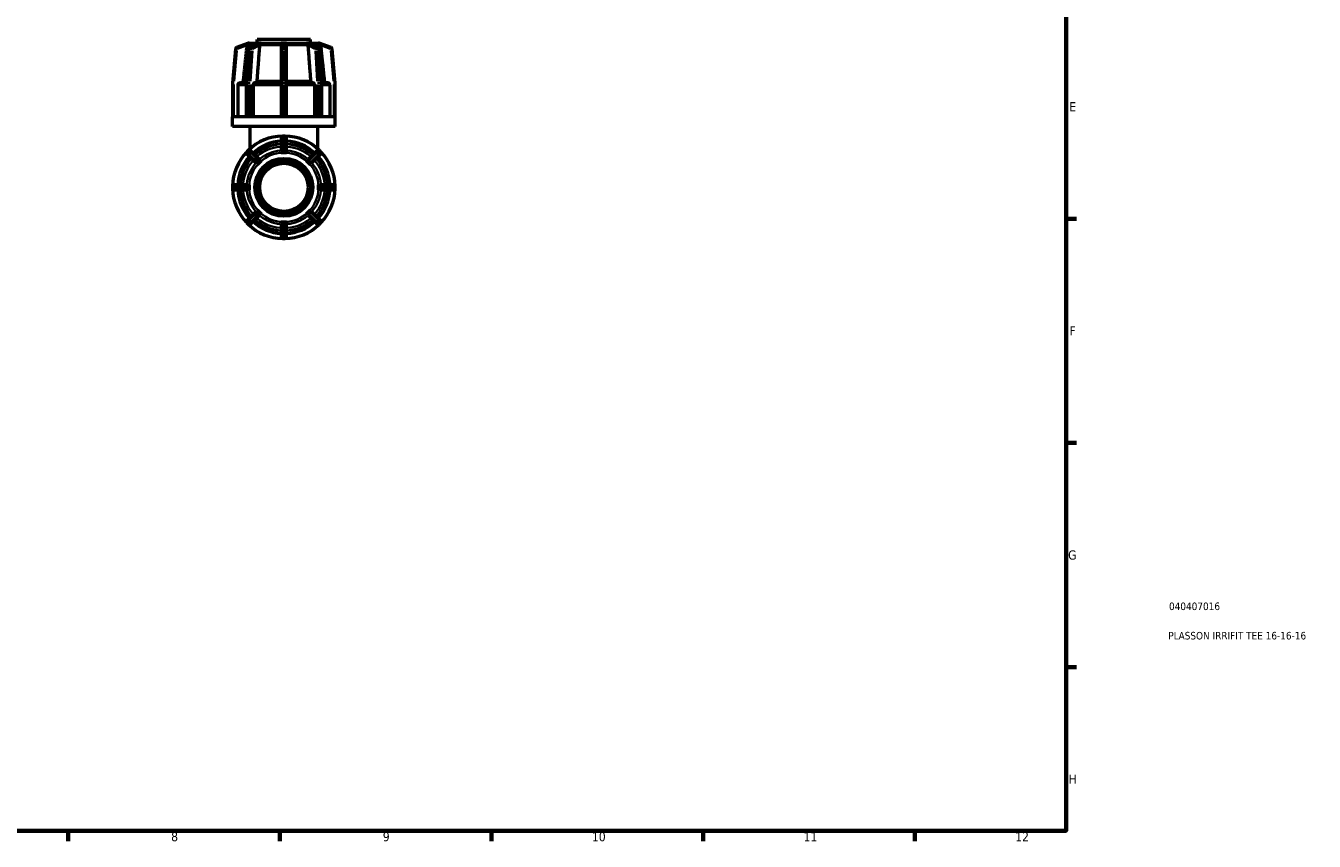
# Model space of a CAD drawing. Header units: millimetres. Extents: x 0 to 903, y -117 to 594.
# Tile 9 of 14: x 476 to 903, y 17 to 287. Entities that reach past the tile are written whole.
import ezdxf

# ---------------------------------------------------------------- set-up
doc = ezdxf.new("R2010")
doc.units = ezdxf.units.MM
for name, color, linetype, lineweight in [('Border (ANSI)', 7, 'Continuous', 70), ('Title (ISO)', 7, 'Continuous', 50), ('Visible (ANSI)', 7, 'Continuous', 50), ('Visible Narrow (ANSI)', 7, 'Continuous', 35)]:
    doc.layers.add(name, color=color, linetype=linetype, lineweight=lineweight)
doc.styles.add('Note Text (ANSI)', font='tahoma.ttf')
doc.styles.add('Note Text (ISO)', font='tahoma.ttf')

# ---------------------------------------------------------------- blocks, each defined once
blk = doc.blocks.new('Borders Default Border')
at = {"layer": 'Border (ANSI)'}
for p, q in [((821, 222.75), (824.45, 222.75)), ((821, 148.5), (824.45, 148.5)), ((821, 74.25), (824.45, 74.25)), ((490.58, 20), (490.58, 16.55)), ((560.67, 20), (560.67, 16.55)), ((630.75, 20), (630.75, 16.55)), ((700.83, 20), (700.83, 16.55)), ((770.92, 20), (770.92, 16.55))]:
    blk.add_line(p, q, dxfattribs=at)
at = {"layer": 'Border (ANSI)', "flags": 128}
blk.add_lwpolyline([(20, 20), (20, 574), (821, 574), (821, 20), (20, 20)], dxfattribs=at)
at = {"layer": 'Border (ANSI)', "attachment_point": 7, "style": 'Note Text (ANSI)'}
for s, insert, char_height in [('E', (822.05, 258.35), 3.05), ('F', (822.14, 184.1), 3.05), ('G', (821.66, 109.79), 3.05), ('H', (821.81, 35.6), 3.05), ('8', (524.63, 16.48), 3.05), ('9', (594.7, 16.49), 3.05), ('10', (663.96, 16.49), 3.048), ('11', (734.04, 16.55), 3.048), ('12', (804.13, 16.55), 3.048)]:
    blk.add_mtext(s, dxfattribs=dict(at, insert=insert, char_height=char_height))
blk = doc.blocks.new('Title Blocks ISO')
at = {"layer": 'Title (ISO)', "color": 232, "true_color": 0xca0064, "style": 'Note Text (ISO)'}
for tag, p in [('PART_NUMBER_001', (34.08, 73.14)), ('DESCRIPTION_001', (33.84, 63.4))]:
    blk.add_attdef(tag, p, '', height=2.5, dxfattribs=at)

msp = doc.modelspace()

# ---------------------------------------------------------------- linework, layer by layer
at = {"layer": 'Visible (ANSI)'}
for p, q in [((570.764, 282.177), (553.164, 282.177)), ((553.164, 280.977), (553.164, 282.177)), ((570.764, 280.977), (570.764, 282.177)), ((545.949, 279.036), (544.966, 267.798)), ((549.967, 280.794), (546.263, 279.446)), ((549.542, 267.786), (550.237, 279.024)), ((550.471, 280.977), (550.47, 280.977)), ((550.471, 280.977), (550.471, 280.977)), ((550.471, 280.977), (553.236, 280.977)), ((550.496, 279.421), (553.08, 280.751)), ((553.235, 280.977), (553.236, 280.977)), ((553.236, 280.977), (553.837, 280.977)), ((553.837, 280.977), (554.439, 280.977)), ((554.439, 280.977), (554.437, 280.977)), ((554.439, 280.977), (554.439, 280.977)), ((554.439, 280.977), (561.114, 280.977)), ((561.114, 280.977), (561.964, 280.977)), ((561.114, 280.977), (561.114, 280.977)), ((561.114, 280.185), (561.114, 278.994)), ((561.114, 278.994), (561.114, 267.756)), ((561.964, 280.977), (562.814, 280.977)), ((562.814, 280.977), (569.489, 280.977)), ((562.814, 280.977), (562.814, 280.977)), ((562.814, 278.994), (562.814, 280.185)), ((562.814, 267.756), (562.814, 278.994)), ((569.489, 280.977), (570.09, 280.977)), ((569.49, 280.977), (569.489, 280.977)), ((569.489, 280.977), (569.489, 280.977)), ((570.09, 280.977), (570.691, 280.977)), ((570.691, 280.977), (570.692, 280.977)), ((570.691, 280.977), (573.456, 280.977)), ((570.848, 280.751), (573.431, 279.421)), ((573.458, 280.977), (573.456, 280.977)), ((573.456, 280.977), (573.456, 280.977)), ((573.691, 279.024), (574.386, 267.786)), ((577.665, 279.446), (573.96, 280.794)), ((578.962, 267.798), (577.979, 279.036)), ((544.964, 267.756), (544.964, 256.577)), ((546.687, 266.977), (546.687, 256.577)), ((547.489, 267.777), (549.541, 267.777)), ((549.541, 256.577), (549.541, 267.756)), ((551.763, 266.977), (551.763, 256.577)), ((552.329, 267.777), (561.114, 267.777)), ((561.114, 267.756), (561.114, 256.577)), ((562.814, 267.777), (571.598, 267.777)), ((562.814, 256.577), (562.814, 267.756)), ((572.165, 256.577), (572.165, 266.977)), ((574.386, 267.777), (576.439, 267.777)), ((574.387, 267.756), (574.387, 256.577)), ((577.24, 256.577), (577.24, 266.977)), ((578.964, 256.577), (578.964, 267.756)), ((544.97, 256.577), (544.964, 256.577)), ((544.964, 253.377), (544.964, 256.577)), ((549.633, 256.577), (544.97, 256.577)), ((549.681, 256.577), (549.633, 256.577)), ((549.943, 256.577), (549.681, 256.577)), ((550.205, 256.577), (549.943, 256.577)), ((550.261, 256.577), (550.205, 256.577)), ((561.519, 256.577), (550.261, 256.577)), ((561.594, 256.577), (561.519, 256.577)), ((561.964, 256.577), (561.594, 256.577)), ((562.334, 256.577), (561.964, 256.577)), ((562.408, 256.577), (562.334, 256.577)), ((573.666, 256.577), (562.408, 256.577)), ((573.723, 256.577), (573.666, 256.577)), ((573.985, 256.577), (573.723, 256.577)), ((574.246, 256.577), (573.985, 256.577)), ((574.295, 256.577), (574.246, 256.577)), ((578.958, 256.577), (574.295, 256.577)), ((578.964, 256.577), (578.958, 256.577)), ((578.964, 253.377), (578.964, 256.577)), ((578.964, 253.377), (544.964, 253.377)), ((550.764, 245.966), (550.764, 253.377)), ((573.164, 245.966), (573.164, 253.377)), ((561.114, 249.697), (561.114, 248.714)), ((561.114, 248.714), (561.114, 245.444)), ((562.334, 250.177), (561.594, 250.177)), ((562.814, 248.714), (562.814, 249.697)), ((562.814, 245.444), (562.814, 248.714)), ((550.205, 245.46), (549.681, 244.937)), ((549.681, 244.258), (550.377, 243.563)), ((550.377, 243.563), (552.689, 241.25)), ((551.579, 244.765), (550.883, 245.46)), ((553.891, 242.452), (551.579, 244.765)), ((561.114, 244.67), (561.114, 244.672)), ((561.964, 244.67), (561.114, 244.67)), ((562.814, 244.67), (561.964, 244.67)), ((562.814, 244.672), (562.814, 244.67)), ((572.349, 244.765), (570.036, 242.452)), ((571.239, 241.25), (573.551, 243.563)), ((573.044, 245.46), (572.349, 244.765)), ((573.551, 243.563), (574.246, 244.258)), ((574.246, 244.937), (573.723, 245.46)), ((553.236, 240.703), (553.235, 240.704)), ((553.837, 241.304), (553.236, 240.703)), ((554.439, 241.905), (553.837, 241.304)), ((554.437, 241.906), (554.439, 241.905)), ((569.489, 241.905), (569.49, 241.906)), ((570.09, 241.304), (569.489, 241.905)), ((570.691, 240.703), (570.09, 241.304)), ((570.692, 240.704), (570.691, 240.703)), ((544.964, 233.547), (544.964, 232.807)), ((546.427, 234.027), (545.444, 234.027)), ((545.444, 232.327), (546.427, 232.327)), ((549.697, 234.027), (546.427, 234.027)), ((546.427, 232.327), (549.697, 232.327)), ((550.47, 234.027), (550.471, 234.027)), ((550.471, 232.327), (550.47, 232.327)), ((550.471, 234.027), (550.471, 233.177)), ((550.471, 233.177), (550.471, 232.327)), ((573.456, 233.177), (573.456, 234.027)), ((573.456, 234.027), (573.458, 234.027)), ((573.456, 232.327), (573.456, 233.177)), ((573.458, 232.327), (573.456, 232.327)), ((577.501, 234.027), (574.23, 234.027)), ((574.23, 232.327), (577.501, 232.327)), ((578.484, 234.027), (577.501, 234.027)), ((577.501, 232.327), (578.484, 232.327)), ((578.964, 232.807), (578.964, 233.547)), ((550.377, 222.792), (549.681, 222.097)), ((552.689, 225.105), (550.377, 222.792)), ((551.579, 221.59), (553.891, 223.903)), ((553.235, 225.651), (553.236, 225.652)), ((553.236, 225.652), (553.837, 225.051)), ((553.837, 225.051), (554.439, 224.45)), ((554.439, 224.45), (554.437, 224.449)), ((569.489, 224.45), (570.09, 225.051)), ((569.49, 224.449), (569.489, 224.45)), ((570.036, 223.903), (572.349, 221.59)), ((570.09, 225.051), (570.691, 225.652)), ((570.691, 225.652), (570.692, 225.651)), ((573.551, 222.792), (571.239, 225.105)), ((574.246, 222.097), (573.551, 222.792)), ((549.681, 221.418), (550.205, 220.895)), ((550.883, 220.895), (551.579, 221.59)), ((561.114, 221.685), (561.964, 221.685)), ((561.114, 221.683), (561.114, 221.685)), ((561.114, 220.911), (561.114, 217.641)), ((561.114, 217.641), (561.114, 216.657)), ((561.964, 221.685), (562.814, 221.685)), ((562.814, 221.685), (562.814, 221.683)), ((562.814, 217.641), (562.814, 220.911)), ((562.814, 216.657), (562.814, 217.641)), ((572.349, 221.59), (573.044, 220.895)), ((573.723, 220.895), (574.246, 221.418)), ((561.594, 216.177), (562.334, 216.177))]:
    msp.add_line(p, q, dxfattribs=at)
for radius in [9.6, 8.8, 8]:
    msp.add_circle((561.964, 233.177), radius, dxfattribs=at)
for centre, radius, start, end in [((546.427, 278.994), 0.48, 110, 175), ((550.471, 280.177), 0.8, 90, 130), ((550.716, 278.994), 0.48, 117.23631, 176.45998), ((573.212, 278.994), 0.48, 3.54002, 62.76369), ((573.456, 280.177), 0.8, 50, 90), ((577.501, 278.994), 0.48, 5, 70), ((545.444, 267.756), 0.48, 175, 180), ((550.021, 267.756), 0.48, 176.45998, 180), ((573.907, 267.756), 0.48, 0, 3.54002), ((578.484, 267.756), 0.48, 0, 5), ((561.964, 233.177), 17, 91.49817, 133.50183), ((561.964, 233.177), 15.3, 93.18474, 131.81526), ((561.594, 249.697), 0.48, 90, 180), ((562.334, 249.697), 0.48, 0, 90), ((561.964, 233.177), 17, 46.49817, 88.50183), ((561.964, 233.177), 15.3, 48.18474, 86.81526), ((561.964, 233.177), 17, 136.49817, 178.50183), ((561.964, 233.177), 15.3, 138.18474, 176.81526), ((550.021, 244.597), 0.48, 135, 225), ((550.544, 245.12), 0.48, 45, 135), ((573.384, 245.12), 0.48, 45, 135), ((561.964, 233.177), 15.3, 3.18474, 41.81526), ((573.907, 244.597), 0.48, 315, 45), ((561.964, 233.177), 17, 1.49817, 43.50183), ((545.444, 233.547), 0.48, 90, 180), ((545.444, 232.807), 0.48, 180, 270), ((561.964, 233.177), 17, 181.49817, 223.50183), ((561.964, 233.177), 15.3, 183.18474, 221.81526), ((561.964, 233.177), 15.3, 318.18474, 356.81526), ((561.964, 233.177), 17, 316.49817, 358.50183), ((578.484, 233.547), 0.48, 0, 90), ((578.484, 232.807), 0.48, 270, 0), ((550.021, 221.758), 0.48, 135, 225), ((573.907, 221.758), 0.48, 315, 45), ((550.544, 221.234), 0.48, 225, 315), ((561.964, 233.177), 17, 226.49817, 268.50183), ((561.964, 233.177), 15.3, 228.18474, 266.81526), ((561.964, 233.177), 17, 271.49817, 313.50183), ((561.964, 233.177), 15.3, 273.18474, 311.81526), ((573.384, 221.234), 0.48, 225, 315), ((561.594, 216.657), 0.48, 180, 270), ((562.334, 216.657), 0.48, 270, 0)]:
    msp.add_arc(centre, radius, start, end, dxfattribs=at)
for points, weights in [([(549.697, 280.185), (549.111, 274.619), (548.466, 268.494)], [1.0000158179, 1.00114715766, 1]), ([(553.891, 280.185), (553.476, 274.619), (553.02, 268.494)], [1.00001581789, 1.00114715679, 1]), ([(570.907, 268.494), (570.451, 274.619), (570.036, 280.185)], [1, 1.00114715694, 1.00001581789]), ([(575.462, 268.494), (574.817, 274.619), (574.23, 280.185)], [1, 1.00114715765, 1.0000158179])]:
    msp.add_rational_spline(points, weights, degree=2, dxfattribs=at)
for points, knots in [([(549.705, 280.261), (549.703, 280.237), (549.7, 280.213), (549.698, 280.189), (549.698, 280.188), (549.697, 280.186), (549.697, 280.185)], [0.2988466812, 0.2988466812, 0.2988466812, 0.2988466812, 0.3059391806, 0.3059391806, 0.3059391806, 0.3063678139, 0.3063678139, 0.3063678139, 0.3063678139]), ([(549.967, 280.794), (549.968, 280.794), (549.968, 280.794), (549.967, 280.792), (549.962, 280.788), (549.939, 280.765), (549.916, 280.742), (549.857, 280.672), (549.813, 280.611), (549.747, 280.467), (549.724, 280.392), (549.709, 280.295), (549.707, 280.278), (549.705, 280.261)], [-0.230975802, -0.230975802, -0.230975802, -0.230975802, -0.227852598, -0.227852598, -0.217058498, -0.217058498, -0.200028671, -0.200028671, -0.17515963, -0.17515963, -0.153885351, -0.153885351, -0.149339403, -0.149339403, -0.149339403, -0.149339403]), ([(553.08, 280.751), (553.106, 280.765), (553.14, 280.78), (553.189, 280.792), (553.205, 280.794), (553.219, 280.794), (553.219, 280.794), (553.219, 280.794)], [-0.118815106, -0.118815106, -0.118815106, -0.118815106, -0.104689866, -0.104689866, -0.097191, -0.097191, -0.096967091, -0.096967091, -0.096967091, -0.096967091]), ([(553.219, 280.794), (553.304, 280.791), (553.389, 280.79), (553.474, 280.79), (553.558, 280.79), (553.648, 280.791), (553.743, 280.794)], [-0.035846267, -0.035846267, -0.035846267, -0.035846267, 0, 0, 0, 0.035846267, 0.035846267, 0.035846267, 0.035846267]), ([(553.743, 280.794), (553.745, 280.794), (553.747, 280.794), (553.764, 280.794), (553.777, 280.791), (553.807, 280.776), (553.82, 280.758), (553.848, 280.699), (553.861, 280.636), (553.879, 280.491), (553.885, 280.426), (553.891, 280.325), (553.892, 280.293), (553.893, 280.261)], [-0.103396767, -0.103396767, -0.103396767, -0.103396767, -0.102098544, -0.102098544, -0.093030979, -0.093030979, -0.075568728, -0.075568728, -0.041138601, -0.041138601, -0.018308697, -0.018308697, -0.008453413, -0.008453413, -0.008453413, -0.008453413]), ([(553.893, 280.261), (553.894, 280.237), (553.893, 280.213), (553.891, 280.189), (553.891, 280.188), (553.891, 280.186), (553.891, 280.185)], [0.2988466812, 0.2988466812, 0.2988466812, 0.2988466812, 0.3059391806, 0.3059391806, 0.3059391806, 0.3063678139, 0.3063678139, 0.3063678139, 0.3063678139]), ([(561.114, 280.185), (561.114, 280.186), (561.114, 280.188), (561.114, 280.189), (561.114, 280.213), (561.116, 280.237), (561.119, 280.261)], [0.3055105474, 0.3055105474, 0.3055105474, 0.3055105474, 0.3059391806, 0.3059391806, 0.3059391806, 0.31303168, 0.31303168, 0.31303168, 0.31303168]), ([(561.119, 280.261), (561.127, 280.323), (561.144, 280.382), (561.207, 280.527), (561.262, 280.602), (561.361, 280.701), (561.406, 280.734), (561.472, 280.769), (561.498, 280.779), (561.546, 280.791), (561.567, 280.794), (561.591, 280.794), (561.592, 280.794), (561.594, 280.794)], [-0.20042438, -0.20042438, -0.20042438, -0.20042438, -0.18055398, -0.18055398, -0.14807106, -0.14807106, -0.12372799, -0.12372799, -0.11030355, -0.11030355, -0.10008257, -0.10008257, -0.0994134, -0.0994134, -0.0994134, -0.0994134]), ([(561.594, 280.794), (561.72, 280.791), (561.844, 280.79), (561.964, 280.79), (562.083, 280.79), (562.207, 280.791), (562.334, 280.794)], [-0.035846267, -0.035846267, -0.035846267, -0.035846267, 0, 0, 0, 0.035846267, 0.035846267, 0.035846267, 0.035846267]), ([(562.334, 280.794), (562.336, 280.794), (562.338, 280.794), (562.364, 280.794), (562.387, 280.79), (562.447, 280.774), (562.482, 280.757), (562.571, 280.7), (562.634, 280.642), (562.735, 280.497), (562.771, 280.422), (562.8, 280.314), (562.805, 280.287), (562.809, 280.261)], [-0.100492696, -0.100492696, -0.100492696, -0.100492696, -0.09965402, -0.09965402, -0.089844, -0.089844, -0.073745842, -0.073745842, -0.042495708, -0.042495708, -0.016531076, -0.016531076, -0.008430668, -0.008430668, -0.008430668, -0.008430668]), ([(562.809, 280.261), (562.812, 280.237), (562.814, 280.213), (562.814, 280.189), (562.814, 280.188), (562.814, 280.186), (562.814, 280.185)], [0.2988466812, 0.2988466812, 0.2988466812, 0.2988466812, 0.3059391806, 0.3059391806, 0.3059391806, 0.3063678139, 0.3063678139, 0.3063678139, 0.3063678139]), ([(570.036, 280.185), (570.036, 280.186), (570.036, 280.188), (570.036, 280.189), (570.035, 280.213), (570.034, 280.237), (570.035, 280.261)], [0.3055105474, 0.3055105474, 0.3055105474, 0.3055105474, 0.3059391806, 0.3059391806, 0.3059391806, 0.31303168, 0.31303168, 0.31303168, 0.31303168]), ([(570.035, 280.261), (570.035, 280.291), (570.037, 280.32), (570.043, 280.43), (570.05, 280.504), (570.07, 280.652), (570.083, 280.712), (570.111, 280.762), (570.123, 280.779), (570.156, 280.792), (570.169, 280.794), (570.184, 280.794), (570.184, 280.794), (570.185, 280.794)], [-0.19872966, -0.19872966, -0.19872966, -0.19872966, -0.18835482, -0.18835482, -0.15894177, -0.15894177, -0.11994556, -0.11994556, -0.10468987, -0.10468987, -0.097191, -0.097191, -0.09696709, -0.09696709, -0.09696709, -0.09696709]), ([(570.185, 280.794), (570.279, 280.791), (570.369, 280.79), (570.454, 280.79), (570.538, 280.79), (570.624, 280.791), (570.708, 280.794)], [-0.035846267, -0.035846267, -0.035846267, -0.035846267, 0, 0, 0, 0.035846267, 0.035846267, 0.035846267, 0.035846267]), ([(570.708, 280.794), (570.71, 280.794), (570.712, 280.794), (570.729, 280.794), (570.745, 280.791), (570.79, 280.778), (570.819, 280.766), (570.848, 280.751)], [-0.103396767, -0.103396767, -0.103396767, -0.103396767, -0.102098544, -0.102098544, -0.093030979, -0.093030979, -0.079455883, -0.079455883, -0.079455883, -0.079455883]), ([(574.223, 280.261), (574.217, 280.323), (574.204, 280.382), (574.158, 280.527), (574.118, 280.602), (574.048, 280.701), (574.019, 280.734), (573.985, 280.769), (573.974, 280.779), (573.962, 280.791), (573.959, 280.794), (573.96, 280.794), (573.96, 280.794), (573.96, 280.794)], [-0.20042438, -0.20042438, -0.20042438, -0.20042438, -0.18055398, -0.18055398, -0.14807106, -0.14807106, -0.12372799, -0.12372799, -0.11030355, -0.11030355, -0.10008257, -0.10008257, -0.0994134, -0.0994134, -0.0994134, -0.0994134]), ([(574.23, 280.185), (574.23, 280.186), (574.23, 280.188), (574.23, 280.189), (574.227, 280.213), (574.225, 280.237), (574.223, 280.261)], [0.3055105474, 0.3055105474, 0.3055105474, 0.3055105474, 0.3059391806, 0.3059391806, 0.3059391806, 0.31303168, 0.31303168, 0.31303168, 0.31303168]), ([(547.489, 267.777), (547.39, 267.777), (547.273, 267.754), (547.09, 267.679), (546.992, 267.613), (546.852, 267.473), (546.786, 267.375), (546.711, 267.192), (546.687, 267.076), (546.687, 266.977)], [-0.1185745, -0.1185745, -0.1185745, -0.1185745, -0.08888924, -0.08888924, -0.05923169, -0.05923169, -0.02960414, -0.02960414, 0, 0, 0, 0]), ([(548.466, 268.494), (548.458, 268.417), (548.437, 268.338), (548.371, 268.18), (548.305, 268.082), (548.166, 267.942), (548.067, 267.876), (547.884, 267.801), (547.768, 267.777), (547.669, 267.777)], [0.24521743, 0.24521743, 0.24521743, 0.24521743, 0.26676497, 0.26676497, 0.29639601, 0.29639601, 0.326061, 0.326061, 0.35575071, 0.35575071, 0.35575071, 0.35575071]), ([(552.329, 267.777), (552.259, 267.777), (552.177, 267.754), (552.048, 267.679), (551.978, 267.613), (551.879, 267.473), (551.833, 267.375), (551.779, 267.192), (551.763, 267.076), (551.763, 266.977)], [-0.1185745, -0.1185745, -0.1185745, -0.1185745, -0.08888924, -0.08888924, -0.05923169, -0.05923169, -0.02960414, -0.02960414, 0, 0, 0, 0]), ([(553.02, 268.494), (553.015, 268.417), (553, 268.338), (552.954, 268.18), (552.907, 268.082), (552.808, 267.942), (552.738, 267.876), (552.609, 267.801), (552.527, 267.777), (552.457, 267.777)], [0.24521743, 0.24521743, 0.24521743, 0.24521743, 0.26676497, 0.26676497, 0.29639601, 0.29639601, 0.326061, 0.326061, 0.35575071, 0.35575071, 0.35575071, 0.35575071]), ([(571.471, 267.777), (571.401, 267.777), (571.319, 267.801), (571.189, 267.876), (571.119, 267.942), (571.021, 268.082), (570.974, 268.18), (570.928, 268.338), (570.913, 268.417), (570.907, 268.494)], [0.11857691, 0.11857691, 0.11857691, 0.11857691, 0.14826663, 0.14826663, 0.17793162, 0.17793162, 0.20756266, 0.20756266, 0.2291102, 0.2291102, 0.2291102, 0.2291102]), ([(572.165, 266.977), (572.165, 267.076), (572.148, 267.192), (572.095, 267.375), (572.048, 267.473), (571.949, 267.613), (571.88, 267.679), (571.75, 267.754), (571.668, 267.777), (571.598, 267.777)], [0, 0, 0, 0, 0.02960414, 0.02960414, 0.05923169, 0.05923169, 0.08888924, 0.08888924, 0.1185745, 0.1185745, 0.1185745, 0.1185745]), ([(576.259, 267.777), (576.16, 267.777), (576.043, 267.801), (575.861, 267.876), (575.762, 267.942), (575.622, 268.082), (575.556, 268.18), (575.491, 268.338), (575.47, 268.417), (575.462, 268.494)], [0.11857691, 0.11857691, 0.11857691, 0.11857691, 0.14826663, 0.14826663, 0.17793162, 0.17793162, 0.20756266, 0.20756266, 0.2291102, 0.2291102, 0.2291102, 0.2291102]), ([(577.24, 266.977), (577.24, 267.076), (577.217, 267.192), (577.141, 267.375), (577.075, 267.473), (576.936, 267.613), (576.837, 267.679), (576.654, 267.754), (576.538, 267.777), (576.439, 267.777)], [0, 0, 0, 0, 0.02960414, 0.02960414, 0.05923169, 0.05923169, 0.08888924, 0.08888924, 0.1185745, 0.1185745, 0.1185745, 0.1185745]), ([(561.119, 245.436), (561.116, 245.439), (561.114, 245.441), (561.114, 245.443), (561.114, 245.444), (561.114, 245.444), (561.114, 245.444)], [0.2988466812, 0.2988466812, 0.2988466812, 0.2988466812, 0.3059391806, 0.3059391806, 0.3059391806, 0.3063678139, 0.3063678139, 0.3063678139, 0.3063678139]), ([(561.594, 245.174), (561.592, 245.174), (561.59, 245.174), (561.563, 245.173), (561.54, 245.176), (561.48, 245.193), (561.446, 245.211), (561.357, 245.263), (561.293, 245.309), (561.193, 245.383), (561.156, 245.409), (561.127, 245.43), (561.122, 245.434), (561.119, 245.436)], [-0.100492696, -0.100492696, -0.100492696, -0.100492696, -0.09965402, -0.09965402, -0.089844, -0.089844, -0.073745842, -0.073745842, -0.042495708, -0.042495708, -0.016531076, -0.016531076, -0.008430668, -0.008430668, -0.008430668, -0.008430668]), ([(562.334, 245.174), (562.207, 245.181), (562.083, 245.184), (561.964, 245.184), (561.844, 245.184), (561.72, 245.181), (561.594, 245.174)], [0.683582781, 0.683582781, 0.683582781, 0.683582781, 0.719429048, 0.719429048, 0.719429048, 0.755275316, 0.755275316, 0.755275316, 0.755275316]), ([(562.809, 245.436), (562.801, 245.43), (562.783, 245.418), (562.72, 245.372), (562.666, 245.331), (562.566, 245.262), (562.522, 245.232), (562.456, 245.199), (562.43, 245.188), (562.381, 245.175), (562.36, 245.173), (562.337, 245.174), (562.335, 245.174), (562.334, 245.174)], [-0.20042438, -0.20042438, -0.20042438, -0.20042438, -0.18055398, -0.18055398, -0.14807106, -0.14807106, -0.12372799, -0.12372799, -0.11030355, -0.11030355, -0.10008257, -0.10008257, -0.0994134, -0.0994134, -0.0994134, -0.0994134]), ([(562.814, 245.444), (562.814, 245.444), (562.814, 245.444), (562.814, 245.443), (562.814, 245.441), (562.812, 245.439), (562.809, 245.436)], [0.3055105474, 0.3055105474, 0.3055105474, 0.3055105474, 0.3059391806, 0.3059391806, 0.3059391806, 0.31303168, 0.31303168, 0.31303168, 0.31303168]), ([(552.698, 241.248), (552.694, 241.248), (552.691, 241.248), (552.689, 241.25), (552.689, 241.25), (552.689, 241.25), (552.689, 241.25)], [0.2988466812, 0.2988466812, 0.2988466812, 0.2988466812, 0.3059391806, 0.3059391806, 0.3059391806, 0.3063678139, 0.3063678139, 0.3063678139, 0.3063678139]), ([(553.219, 241.398), (553.217, 241.396), (553.215, 241.394), (553.199, 241.377), (553.182, 241.364), (553.13, 241.334), (553.091, 241.321), (552.987, 241.293), (552.903, 241.28), (552.786, 241.262), (552.747, 241.256), (552.711, 241.25), (552.703, 241.249), (552.698, 241.248)], [-0.103396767, -0.103396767, -0.103396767, -0.103396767, -0.102098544, -0.102098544, -0.093030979, -0.093030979, -0.075568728, -0.075568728, -0.041138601, -0.041138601, -0.018308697, -0.018308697, -0.008453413, -0.008453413, -0.008453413, -0.008453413]), ([(553.743, 241.922), (553.648, 241.837), (553.558, 241.752), (553.474, 241.667), (553.389, 241.583), (553.304, 241.493), (553.219, 241.398)], [-0.035846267, -0.035846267, -0.035846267, -0.035846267, 0, 0, 0, 0.035846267, 0.035846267, 0.035846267, 0.035846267]), ([(553.893, 242.443), (553.892, 242.438), (553.891, 242.431), (553.885, 242.394), (553.878, 242.348), (553.858, 242.22), (553.845, 242.136), (553.817, 242.041), (553.804, 242.003), (553.772, 241.952), (553.759, 241.937), (553.744, 241.923), (553.743, 241.922), (553.743, 241.922)], [-0.19872966, -0.19872966, -0.19872966, -0.19872966, -0.18835482, -0.18835482, -0.15894177, -0.15894177, -0.11994556, -0.11994556, -0.10468987, -0.10468987, -0.097191, -0.097191, -0.09696709, -0.09696709, -0.09696709, -0.09696709]), ([(553.891, 242.452), (553.891, 242.452), (553.891, 242.452), (553.891, 242.452), (553.893, 242.45), (553.894, 242.447), (553.893, 242.443)], [0.3055105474, 0.3055105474, 0.3055105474, 0.3055105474, 0.3059391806, 0.3059391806, 0.3059391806, 0.31303168, 0.31303168, 0.31303168, 0.31303168]), ([(570.035, 242.443), (570.034, 242.447), (570.035, 242.45), (570.036, 242.452), (570.036, 242.452), (570.036, 242.452), (570.036, 242.452)], [0.2988466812, 0.2988466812, 0.2988466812, 0.2988466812, 0.3059391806, 0.3059391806, 0.3059391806, 0.3063678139, 0.3063678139, 0.3063678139, 0.3063678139]), ([(570.185, 241.922), (570.183, 241.924), (570.18, 241.926), (570.163, 241.943), (570.151, 241.959), (570.12, 242.011), (570.107, 242.05), (570.079, 242.154), (570.067, 242.238), (570.049, 242.355), (570.043, 242.394), (570.037, 242.43), (570.035, 242.438), (570.035, 242.443)], [-0.103396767, -0.103396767, -0.103396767, -0.103396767, -0.102098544, -0.102098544, -0.093030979, -0.093030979, -0.075568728, -0.075568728, -0.041138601, -0.041138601, -0.018308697, -0.018308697, -0.008453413, -0.008453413, -0.008453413, -0.008453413]), ([(570.708, 241.398), (570.624, 241.493), (570.538, 241.583), (570.454, 241.667), (570.369, 241.752), (570.279, 241.837), (570.185, 241.922)], [-0.035846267, -0.035846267, -0.035846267, -0.035846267, 0, 0, 0, 0.035846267, 0.035846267, 0.035846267, 0.035846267]), ([(571.23, 241.248), (571.225, 241.249), (571.217, 241.25), (571.18, 241.256), (571.135, 241.263), (571.006, 241.283), (570.922, 241.296), (570.827, 241.324), (570.79, 241.337), (570.738, 241.37), (570.723, 241.382), (570.709, 241.398), (570.709, 241.398), (570.708, 241.398)], [-0.19872966, -0.19872966, -0.19872966, -0.19872966, -0.18835482, -0.18835482, -0.15894177, -0.15894177, -0.11994556, -0.11994556, -0.10468987, -0.10468987, -0.097191, -0.097191, -0.09696709, -0.09696709, -0.09696709, -0.09696709]), ([(571.239, 241.25), (571.238, 241.25), (571.238, 241.25), (571.238, 241.25), (571.236, 241.248), (571.233, 241.248), (571.23, 241.248)], [0.3055105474, 0.3055105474, 0.3055105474, 0.3055105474, 0.3059391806, 0.3059391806, 0.3059391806, 0.31303168, 0.31303168, 0.31303168, 0.31303168]), ([(549.697, 234.027), (549.697, 234.027), (549.698, 234.027), (549.698, 234.027), (549.7, 234.027), (549.703, 234.026), (549.705, 234.022)], [0.3055105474, 0.3055105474, 0.3055105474, 0.3055105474, 0.3059391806, 0.3059391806, 0.3059391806, 0.31303168, 0.31303168, 0.31303168, 0.31303168]), ([(549.705, 232.332), (549.703, 232.329), (549.7, 232.328), (549.698, 232.327), (549.698, 232.327), (549.697, 232.327), (549.697, 232.327)], [0.2988466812, 0.2988466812, 0.2988466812, 0.2988466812, 0.3059391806, 0.3059391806, 0.3059391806, 0.3063678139, 0.3063678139, 0.3063678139, 0.3063678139]), ([(549.705, 234.022), (549.706, 234.021), (549.707, 234.019), (549.718, 234.004), (549.738, 233.977), (549.8, 233.891), (549.848, 233.828), (549.909, 233.733), (549.93, 233.697), (549.954, 233.641), (549.961, 233.618), (549.967, 233.578), (549.968, 233.563), (549.967, 233.547)], [-0.3205069, -0.3205069, -0.3205069, -0.3205069, -0.31732134, -0.31732134, -0.29427962, -0.29427962, -0.260129, -0.260129, -0.24015967, -0.24015967, -0.22781734, -0.22781734, -0.21983774, -0.21983774, -0.21983774, -0.21983774]), ([(549.967, 232.807), (549.968, 232.801), (549.968, 232.794), (549.967, 232.765), (549.962, 232.741), (549.939, 232.673), (549.916, 232.633), (549.857, 232.539), (549.813, 232.481), (549.747, 232.391), (549.724, 232.359), (549.709, 232.338), (549.707, 232.335), (549.705, 232.332)], [-0.230975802, -0.230975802, -0.230975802, -0.230975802, -0.227852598, -0.227852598, -0.217058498, -0.217058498, -0.200028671, -0.200028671, -0.17515963, -0.17515963, -0.153885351, -0.153885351, -0.149339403, -0.149339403, -0.149339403, -0.149339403]), ([(549.967, 233.547), (549.96, 233.421), (549.957, 233.297), (549.957, 233.177), (549.957, 233.058), (549.96, 232.934), (549.967, 232.807)], [0.683582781, 0.683582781, 0.683582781, 0.683582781, 0.719429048, 0.719429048, 0.719429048, 0.755275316, 0.755275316, 0.755275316, 0.755275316]), ([(573.96, 233.547), (573.96, 233.549), (573.96, 233.551), (573.959, 233.578), (573.963, 233.601), (573.98, 233.661), (573.997, 233.696), (574.049, 233.784), (574.095, 233.848), (574.169, 233.948), (574.196, 233.985), (574.216, 234.014), (574.22, 234.019), (574.223, 234.022)], [-0.100492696, -0.100492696, -0.100492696, -0.100492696, -0.09965402, -0.09965402, -0.089844, -0.089844, -0.073745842, -0.073745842, -0.042495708, -0.042495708, -0.016531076, -0.016531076, -0.008430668, -0.008430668, -0.008430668, -0.008430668]), ([(574.223, 232.332), (574.217, 232.34), (574.204, 232.358), (574.158, 232.421), (574.118, 232.475), (574.048, 232.575), (574.019, 232.619), (573.985, 232.686), (573.974, 232.712), (573.962, 232.76), (573.959, 232.781), (573.96, 232.804), (573.96, 232.806), (573.96, 232.807)], [-0.20042438, -0.20042438, -0.20042438, -0.20042438, -0.18055398, -0.18055398, -0.14807106, -0.14807106, -0.12372799, -0.12372799, -0.11030355, -0.11030355, -0.10008257, -0.10008257, -0.0994134, -0.0994134, -0.0994134, -0.0994134]), ([(573.96, 232.807), (573.967, 232.934), (573.97, 233.058), (573.97, 233.177), (573.97, 233.297), (573.967, 233.421), (573.96, 233.547)], [0.683582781, 0.683582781, 0.683582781, 0.683582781, 0.719429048, 0.719429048, 0.719429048, 0.755275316, 0.755275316, 0.755275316, 0.755275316]), ([(574.223, 234.022), (574.225, 234.026), (574.227, 234.027), (574.23, 234.027), (574.23, 234.027), (574.23, 234.027), (574.23, 234.027)], [0.2988466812, 0.2988466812, 0.2988466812, 0.2988466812, 0.3059391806, 0.3059391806, 0.3059391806, 0.3063678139, 0.3063678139, 0.3063678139, 0.3063678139]), ([(574.23, 232.327), (574.23, 232.327), (574.23, 232.327), (574.23, 232.327), (574.227, 232.328), (574.225, 232.329), (574.223, 232.332)], [0.3055105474, 0.3055105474, 0.3055105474, 0.3055105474, 0.3059391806, 0.3059391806, 0.3059391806, 0.31303168, 0.31303168, 0.31303168, 0.31303168]), ([(552.689, 225.105), (552.689, 225.105), (552.689, 225.105), (552.689, 225.105), (552.691, 225.107), (552.694, 225.107), (552.698, 225.107)], [0.3055105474, 0.3055105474, 0.3055105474, 0.3055105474, 0.3059391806, 0.3059391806, 0.3059391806, 0.31303168, 0.31303168, 0.31303168, 0.31303168]), ([(552.698, 225.107), (552.703, 225.106), (552.71, 225.105), (552.747, 225.098), (552.793, 225.091), (552.921, 225.072), (553.005, 225.059), (553.101, 225.03), (553.138, 225.018), (553.189, 224.985), (553.205, 224.973), (553.219, 224.957), (553.219, 224.957), (553.219, 224.956)], [-0.19872966, -0.19872966, -0.19872966, -0.19872966, -0.18835482, -0.18835482, -0.15894177, -0.15894177, -0.11994556, -0.11994556, -0.10468987, -0.10468987, -0.097191, -0.097191, -0.09696709, -0.09696709, -0.09696709, -0.09696709]), ([(553.219, 224.956), (553.304, 224.862), (553.389, 224.772), (553.474, 224.687), (553.558, 224.603), (553.648, 224.517), (553.743, 224.433)], [-0.035846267, -0.035846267, -0.035846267, -0.035846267, 0, 0, 0, 0.035846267, 0.035846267, 0.035846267, 0.035846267]), ([(553.743, 224.433), (553.745, 224.431), (553.747, 224.429), (553.764, 224.412), (553.777, 224.396), (553.807, 224.344), (553.82, 224.305), (553.848, 224.2), (553.861, 224.117), (553.879, 224), (553.885, 223.961), (553.891, 223.925), (553.892, 223.917), (553.893, 223.912)], [-0.103396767, -0.103396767, -0.103396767, -0.103396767, -0.102098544, -0.102098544, -0.093030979, -0.093030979, -0.075568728, -0.075568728, -0.041138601, -0.041138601, -0.018308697, -0.018308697, -0.008453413, -0.008453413, -0.008453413, -0.008453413]), ([(553.893, 223.912), (553.894, 223.908), (553.893, 223.905), (553.891, 223.903), (553.891, 223.903), (553.891, 223.903), (553.891, 223.903)], [0.2988466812, 0.2988466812, 0.2988466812, 0.2988466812, 0.3059391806, 0.3059391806, 0.3059391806, 0.3063678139, 0.3063678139, 0.3063678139, 0.3063678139]), ([(570.036, 223.903), (570.036, 223.903), (570.036, 223.903), (570.036, 223.903), (570.035, 223.905), (570.034, 223.908), (570.035, 223.912)], [0.3055105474, 0.3055105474, 0.3055105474, 0.3055105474, 0.3059391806, 0.3059391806, 0.3059391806, 0.31303168, 0.31303168, 0.31303168, 0.31303168]), ([(570.035, 223.912), (570.035, 223.916), (570.037, 223.924), (570.043, 223.961), (570.05, 224.007), (570.07, 224.135), (570.083, 224.219), (570.111, 224.314), (570.123, 224.351), (570.156, 224.403), (570.169, 224.418), (570.184, 224.432), (570.184, 224.433), (570.185, 224.433)], [-0.19872966, -0.19872966, -0.19872966, -0.19872966, -0.18835482, -0.18835482, -0.15894177, -0.15894177, -0.11994556, -0.11994556, -0.10468987, -0.10468987, -0.097191, -0.097191, -0.09696709, -0.09696709, -0.09696709, -0.09696709]), ([(570.185, 224.433), (570.279, 224.517), (570.369, 224.603), (570.454, 224.687), (570.538, 224.772), (570.624, 224.862), (570.708, 224.956)], [-0.035846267, -0.035846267, -0.035846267, -0.035846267, 0, 0, 0, 0.035846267, 0.035846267, 0.035846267, 0.035846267]), ([(570.708, 224.956), (570.71, 224.958), (570.712, 224.961), (570.729, 224.978), (570.745, 224.99), (570.798, 225.021), (570.836, 225.034), (570.941, 225.062), (571.024, 225.074), (571.142, 225.092), (571.18, 225.098), (571.216, 225.104), (571.224, 225.106), (571.23, 225.107)], [-0.103396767, -0.103396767, -0.103396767, -0.103396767, -0.102098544, -0.102098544, -0.093030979, -0.093030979, -0.075568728, -0.075568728, -0.041138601, -0.041138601, -0.018308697, -0.018308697, -0.008453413, -0.008453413, -0.008453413, -0.008453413]), ([(571.23, 225.107), (571.233, 225.107), (571.236, 225.107), (571.238, 225.105), (571.238, 225.105), (571.238, 225.105), (571.239, 225.105)], [0.2988466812, 0.2988466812, 0.2988466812, 0.2988466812, 0.3059391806, 0.3059391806, 0.3059391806, 0.3063678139, 0.3063678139, 0.3063678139, 0.3063678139]), ([(561.114, 220.911), (561.114, 220.911), (561.114, 220.911), (561.114, 220.911), (561.114, 220.914), (561.116, 220.916), (561.119, 220.919)], [0.3055105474, 0.3055105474, 0.3055105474, 0.3055105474, 0.3059391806, 0.3059391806, 0.3059391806, 0.31303168, 0.31303168, 0.31303168, 0.31303168]), ([(561.119, 220.919), (561.127, 220.924), (561.144, 220.937), (561.207, 220.983), (561.262, 221.023), (561.361, 221.093), (561.406, 221.123), (561.472, 221.156), (561.498, 221.167), (561.546, 221.179), (561.567, 221.182), (561.591, 221.181), (561.592, 221.181), (561.594, 221.181)], [-0.20042438, -0.20042438, -0.20042438, -0.20042438, -0.18055398, -0.18055398, -0.14807106, -0.14807106, -0.12372799, -0.12372799, -0.11030355, -0.11030355, -0.10008257, -0.10008257, -0.0994134, -0.0994134, -0.0994134, -0.0994134]), ([(561.594, 221.181), (561.72, 221.174), (561.844, 221.171), (561.964, 221.171), (562.083, 221.171), (562.207, 221.174), (562.334, 221.181)], [-0.035846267, -0.035846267, -0.035846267, -0.035846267, 0, 0, 0, 0.035846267, 0.035846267, 0.035846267, 0.035846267]), ([(562.334, 221.181), (562.336, 221.181), (562.338, 221.181), (562.364, 221.182), (562.387, 221.178), (562.447, 221.162), (562.482, 221.144), (562.571, 221.092), (562.634, 221.046), (562.735, 220.972), (562.771, 220.945), (562.8, 220.925), (562.805, 220.921), (562.809, 220.919)], [-0.100492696, -0.100492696, -0.100492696, -0.100492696, -0.09965402, -0.09965402, -0.089844, -0.089844, -0.073745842, -0.073745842, -0.042495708, -0.042495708, -0.016531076, -0.016531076, -0.008430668, -0.008430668, -0.008430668, -0.008430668]), ([(562.809, 220.919), (562.812, 220.916), (562.814, 220.914), (562.814, 220.911), (562.814, 220.911), (562.814, 220.911), (562.814, 220.911)], [0.2988466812, 0.2988466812, 0.2988466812, 0.2988466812, 0.3059391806, 0.3059391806, 0.3059391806, 0.3063678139, 0.3063678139, 0.3063678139, 0.3063678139])]:
    msp.add_open_spline(points, degree=3, knots=knots, dxfattribs=at)
for points in [[(550.471, 280.977), (550.471, 280.977), (550.47, 280.977), (550.47, 280.977)], [(553.837, 280.977), (553.648, 280.977), (553.442, 280.978), (553.235, 280.977)], [(554.437, 280.977), (554.235, 280.978), (554.027, 280.977), (553.837, 280.977)], [(554.439, 280.977), (554.438, 280.977), (554.438, 280.977), (554.437, 280.977)], [(561.964, 280.977), (561.695, 280.977), (561.403, 280.978), (561.114, 280.977)], [(562.814, 280.977), (562.524, 280.978), (562.232, 280.977), (561.964, 280.977)], [(569.49, 280.977), (569.49, 280.977), (569.489, 280.977), (569.489, 280.977)], [(570.09, 280.977), (569.9, 280.977), (569.693, 280.978), (569.49, 280.977)], [(570.692, 280.977), (570.486, 280.978), (570.28, 280.977), (570.09, 280.977)], [(573.458, 280.977), (573.457, 280.977), (573.457, 280.977), (573.456, 280.977)], [(561.114, 244.672), (561.403, 244.669), (561.695, 244.67), (561.964, 244.67)], [(561.964, 244.67), (562.232, 244.67), (562.524, 244.669), (562.814, 244.672)], [(553.235, 240.704), (553.442, 240.907), (553.648, 241.114), (553.837, 241.304)], [(553.837, 241.304), (554.027, 241.494), (554.235, 241.7), (554.437, 241.906)], [(569.49, 241.906), (569.693, 241.7), (569.9, 241.494), (570.09, 241.304)], [(570.09, 241.304), (570.28, 241.114), (570.486, 240.907), (570.692, 240.704)], [(550.471, 233.177), (550.471, 233.446), (550.472, 233.738), (550.47, 234.027)], [(550.47, 232.327), (550.472, 232.617), (550.471, 232.909), (550.471, 233.177)], [(573.458, 234.027), (573.455, 233.738), (573.456, 233.446), (573.456, 233.177)], [(573.456, 233.177), (573.456, 232.909), (573.455, 232.617), (573.458, 232.327)], [(553.837, 225.051), (553.648, 225.241), (553.442, 225.448), (553.235, 225.651)], [(554.437, 224.449), (554.235, 224.655), (554.027, 224.861), (553.837, 225.051)], [(570.09, 225.051), (569.9, 224.861), (569.693, 224.655), (569.49, 224.449)], [(570.692, 225.651), (570.486, 225.448), (570.28, 225.241), (570.09, 225.051)], [(561.964, 221.685), (561.695, 221.685), (561.403, 221.686), (561.114, 221.683)], [(562.814, 221.683), (562.524, 221.686), (562.232, 221.685), (561.964, 221.685)]]:
    msp.add_open_spline(points, degree=3, dxfattribs=at)
at = {"layer": 'Visible Narrow (ANSI)'}
for p, q in [((545.493, 268.318), (546.378, 278.433)), ((546.389, 278.998), (545.95, 279.036)), ((546.263, 279.444), (546.414, 279.03)), ((546.59, 279.054), (549.534, 280.125)), ((549.717, 268.36), (550.343, 278.474)), ((551.92, 280.261), (549.734, 280.261)), ((550.866, 278.474), (550.241, 268.36)), ((550.404, 279.036), (550.875, 279.036)), ((551.097, 279.446), (550.626, 279.446)), ((550.731, 279.513), (553.088, 280.726)), ((550.918, 268.318), (551.544, 278.433)), ((553.612, 280.726), (551.254, 279.513)), ((551.694, 279.054), (553.775, 280.125)), ((560.722, 280.261), (554.197, 280.261)), ((561.594, 279.513), (561.594, 280.726)), ((561.594, 279.436), (561.594, 279.063)), ((561.594, 268.36), (561.594, 278.474)), ((562.297, 279.446), (561.631, 279.446)), ((561.631, 279.036), (562.297, 279.036)), ((562.334, 280.726), (562.334, 279.513)), ((562.334, 279.063), (562.334, 279.436)), ((562.334, 278.474), (562.334, 268.36)), ((569.73, 280.261), (563.205, 280.261)), ((570.152, 280.125), (572.233, 279.054)), ((572.673, 279.513), (570.316, 280.726)), ((570.839, 280.726), (573.197, 279.513)), ((574.193, 280.261), (572.007, 280.261)), ((572.384, 278.433), (573.009, 268.318)), ((573.301, 279.446), (572.831, 279.446)), ((573.053, 279.036), (573.524, 279.036)), ((573.687, 268.36), (573.061, 278.474)), ((573.584, 278.474), (574.21, 268.36)), ((574.394, 280.125), (577.337, 279.054)), ((577.513, 279.03), (577.664, 279.444)), ((577.977, 279.036), (577.538, 278.998)), ((577.55, 278.433), (578.435, 268.318)), ((545.406, 267.756), (544.965, 267.756)), ((544.967, 267.798), (545.406, 267.76)), ((545.444, 257.136), (545.444, 267.197)), ((549.292, 266.977), (546.718, 266.977)), ((548.483, 268.494), (549.491, 268.494)), ((549.668, 267.756), (549.541, 267.756)), ((549.681, 257.136), (549.681, 267.197)), ((549.707, 267.756), (550.178, 267.756)), ((550.18, 267.798), (549.709, 267.798)), ((550.205, 267.197), (550.205, 257.136)), ((550.856, 267.756), (550.232, 267.756)), ((550.883, 257.136), (550.883, 267.197)), ((560.599, 266.977), (552.153, 266.977)), ((553.36, 268.494), (560.669, 268.494)), ((561.556, 267.756), (561.115, 267.756)), ((561.594, 267.796), (561.594, 267.759)), ((561.594, 257.136), (561.594, 267.197)), ((562.297, 267.798), (561.631, 267.798)), ((561.631, 267.756), (562.297, 267.756)), ((562.334, 267.759), (562.334, 267.796)), ((562.334, 267.197), (562.334, 257.136)), ((562.812, 267.756), (562.371, 267.756)), ((563.258, 268.494), (570.568, 268.494)), ((571.775, 266.977), (563.328, 266.977)), ((573.044, 267.197), (573.044, 257.136)), ((573.695, 267.756), (573.072, 267.756)), ((573.723, 257.136), (573.723, 267.197)), ((574.219, 267.798), (573.748, 267.798)), ((573.749, 267.756), (574.22, 267.756)), ((574.246, 267.197), (574.246, 257.136)), ((574.386, 267.756), (574.259, 267.756)), ((574.436, 268.494), (575.445, 268.494)), ((577.21, 266.977), (574.635, 266.977)), ((578.484, 267.197), (578.484, 257.136)), ((578.521, 267.76), (578.96, 267.798)), ((578.962, 267.756), (578.521, 267.756)), ((561.594, 250.177), (561.594, 250.176)), ((561.594, 249.242), (561.594, 250.126)), ((561.594, 249.189), (561.594, 248.904)), ((561.594, 245.359), (561.594, 248.693)), ((561.631, 250.176), (562.297, 250.176)), ((562.297, 249.192), (561.631, 249.192)), ((561.631, 248.878), (562.297, 248.878)), ((562.334, 250.176), (562.334, 250.177)), ((562.334, 250.126), (562.334, 249.242)), ((562.334, 248.904), (562.334, 249.189)), ((562.334, 248.693), (562.334, 245.359)), ((549.681, 244.937), (549.682, 244.935)), ((549.709, 244.961), (550.18, 245.432)), ((550.343, 244.275), (549.717, 244.901)), ((550.206, 245.459), (550.205, 245.46)), ((550.241, 245.424), (550.866, 244.798)), ((550.38, 244.238), (550.582, 244.036)), ((550.875, 244.737), (550.404, 244.266)), ((550.626, 244.044), (551.097, 244.515)), ((553.088, 241.529), (550.731, 243.887)), ((551.105, 244.559), (550.903, 244.761)), ((551.254, 244.41), (553.612, 242.053)), ((570.316, 242.053), (572.673, 244.41)), ((573.197, 243.887), (570.839, 241.529)), ((573.024, 244.761), (572.822, 244.559)), ((572.831, 244.515), (573.301, 244.044)), ((573.524, 244.266), (573.053, 244.737)), ((573.061, 244.798), (573.687, 245.424)), ((573.346, 244.036), (573.547, 244.238)), ((574.21, 244.901), (573.584, 244.275)), ((573.723, 245.46), (573.722, 245.459)), ((573.748, 245.432), (574.219, 244.961)), ((574.245, 244.935), (574.246, 244.937)), ((544.965, 233.547), (544.964, 233.547)), ((544.964, 232.807), (544.965, 232.807)), ((544.966, 232.844), (544.966, 233.51)), ((545.015, 233.547), (545.9, 233.547)), ((545.9, 232.807), (545.015, 232.807)), ((545.949, 233.51), (545.949, 232.844)), ((546.237, 233.547), (545.952, 233.547)), ((545.952, 232.807), (546.237, 232.807)), ((546.263, 232.844), (546.263, 233.51)), ((546.448, 233.547), (549.782, 233.547)), ((549.782, 232.807), (546.448, 232.807)), ((574.145, 233.547), (577.479, 233.547)), ((577.479, 232.807), (574.145, 232.807)), ((577.665, 233.51), (577.665, 232.844)), ((577.976, 233.547), (577.69, 233.547)), ((577.69, 232.807), (577.976, 232.807)), ((577.979, 232.844), (577.979, 233.51)), ((578.028, 233.547), (578.913, 233.547)), ((578.913, 232.807), (578.028, 232.807)), ((578.964, 233.547), (578.962, 233.547)), ((578.962, 233.51), (578.962, 232.844)), ((578.962, 232.807), (578.964, 232.807)), ((549.717, 221.454), (550.343, 222.08)), ((550.582, 222.319), (550.38, 222.117)), ((550.404, 222.089), (550.875, 221.618)), ((551.097, 221.84), (550.626, 222.311)), ((550.731, 222.468), (553.088, 224.825)), ((553.612, 224.302), (551.254, 221.944)), ((572.673, 221.944), (570.316, 224.302)), ((570.839, 224.825), (573.197, 222.468)), ((573.301, 222.311), (572.831, 221.84)), ((573.053, 221.618), (573.524, 222.089)), ((573.547, 222.117), (573.346, 222.319)), ((573.584, 222.08), (574.21, 221.454)), ((549.682, 221.419), (549.681, 221.418)), ((550.18, 220.922), (549.709, 221.393)), ((550.205, 220.895), (550.206, 220.896)), ((550.866, 221.557), (550.241, 220.931)), ((550.903, 221.594), (551.105, 221.796)), ((561.594, 217.662), (561.594, 220.996)), ((562.334, 220.996), (562.334, 217.662)), ((572.822, 221.796), (573.024, 221.594)), ((573.687, 220.931), (573.061, 221.557)), ((573.722, 220.896), (573.723, 220.895)), ((574.219, 221.393), (573.748, 220.922)), ((574.246, 221.418), (574.245, 221.419)), ((561.594, 217.451), (561.594, 217.166)), ((561.594, 216.228), (561.594, 217.113)), ((561.594, 216.179), (561.594, 216.177)), ((562.297, 217.476), (561.631, 217.476)), ((561.631, 217.162), (562.297, 217.162)), ((562.297, 216.179), (561.631, 216.179)), ((562.334, 217.166), (562.334, 217.451)), ((562.334, 217.113), (562.334, 216.228)), ((562.334, 216.177), (562.334, 216.179))]:
    msp.add_line(p, q, dxfattribs=at)
for radius, start, end in [(14.5, 95.27458, 129.72542), (14.5, 50.27458, 84.72542), (14.32, 95.31257, 129.68743), (13.525, 95.49297, 129.50703), (11.492, 92.25, 132.75), (12.288, 95.79891, 129.20109), (11.492, 47.25, 87.75), (12.288, 50.79891, 84.20109), (13.525, 50.49297, 84.50703), (14.32, 50.31257, 84.68743), (14.5, 140.27458, 174.72542), (14.32, 140.31257, 174.68743), (13.525, 140.49297, 174.50703), (12.288, 140.79891, 174.20109), (11.492, 137.25, 177.75), (11.492, 2.25, 42.75), (12.288, 5.79891, 39.20109), (13.525, 5.49297, 39.50703), (14.32, 5.31257, 39.68743), (14.5, 5.27458, 39.72542), (14.5, 185.27458, 219.72542), (14.32, 185.31257, 219.68743), (13.525, 185.49297, 219.50703), (12.288, 185.79891, 219.20109), (11.492, 182.25, 222.75), (11.492, 317.25, 357.75), (12.288, 320.79891, 354.20109), (13.525, 320.49297, 354.50703), (14.32, 320.31257, 354.68743), (14.5, 320.27458, 354.72542), (14.5, 230.27458, 264.72542), (14.32, 230.31257, 264.68743), (13.525, 230.49297, 264.50703), (11.492, 227.25, 267.75), (12.288, 230.79891, 264.20109), (11.492, 272.25, 312.75), (12.288, 275.79891, 309.20109), (13.525, 275.49297, 309.50703), (14.32, 275.31257, 309.68743), (14.5, 275.27458, 309.72542)]:
    msp.add_arc((561.964, 233.177), radius, start, end, dxfattribs=at)
for centre, major_axis, ratio, start_param, end_param in [((550.716, 278.994), (-0.479, 0.03), 0.0616284, 5.538868, 6.2440107), ((550.716, 278.994), (0, 0.48), 0.7071068, 0.4057891, 1.4268067), ((550.716, 278.994), (-0.22, 0.427), 0.664463, 5.9701145, 6.2667079), ((551.239, 278.994), (0, 0.48), 0.7071068, 0.4057891, 1.4268067), ((551.239, 278.994), (0.479, -0.03), 0.0616284, 0.8658443, 2.2795609), ((551.239, 278.994), (-0.22, 0.427), 0.664463, 4.4613806, 5.8750973), ((561.594, 278.994), (-0.48, 0), 0.9396926, 4.7909288, 6.2046455), ((561.594, 278.994), (-0.48, 0), 0.0871557, 4.7909288, 6.2046455), ((562.334, 278.994), (0.48, 0), 0.9396926, 0.0785398, 1.4922565), ((562.334, 278.994), (0.48, 0), 0.0871557, 0.0785398, 1.4922565), ((572.688, 278.994), (0.22, 0.427), 0.664463, 0.408088, 1.8218047), ((572.688, 278.994), (0.479, 0.03), 0.0616284, 0.8620317, 2.2757484), ((572.688, 278.994), (0, 0.48), 0.7071068, 4.8563786, 5.8773963), ((573.212, 278.994), (0.22, 0.427), 0.664463, 0.0164774, 0.3130708), ((573.212, 278.994), (0, 0.48), 0.7071068, 4.8563786, 5.8773963), ((573.212, 278.994), (0.479, 0.03), 0.0616284, 0.0391746, 0.7443173), ((550.021, 267.756), (-0.479, 0.03), 0.0616284, 5.538868, 6.2440107), ((550.021, 267.756), (0, 0.48), 0.7071068, 1.4878932, 1.566433), ((550.544, 267.756), (0, -0.48), 0.7071068, 4.6294858, 4.7080257), ((550.544, 267.756), (-0.479, 0.03), 0.0616284, 4.0074369, 5.4211536), ((561.594, 267.756), (-0.48, 0), 0.0871557, 4.7909288, 6.2046455), ((562.334, 267.756), (0.48, 0), 0.0871557, 0.0785398, 1.4922565), ((573.384, 267.756), (-0.479, -0.03), 0.0616284, 4.0036244, 5.4173411), ((573.384, 267.756), (0, 0.48), 0.7071068, 4.7167523, 4.7952921), ((573.907, 267.756), (0, -0.48), 0.7071068, 1.5751596, 1.6536995), ((573.907, 267.756), (0.479, 0.03), 0.0616284, 0.0391746, 0.7443173), ((561.594, 249.697), (-0.48, 0), 0.9961947, 4.7909288, 6.2046455), ((561.594, 248.714), (-0.48, 0), 0.9961947, 4.7909288, 6.2046455), ((561.594, 248.714), (-0.48, 0), 0.3420201, 4.7909288, 6.2046455), ((562.334, 249.697), (0.48, 0), 0.9961947, 0.0785398, 1.4922565), ((562.334, 248.714), (0.48, 0), 0.9961947, 0.0785398, 1.4922565), ((562.334, 248.714), (0.48, 0), 0.3420201, 0.0785398, 1.4922565), ((550.021, 244.597), (-0.339, -0.339), 0.9961947, 4.7909288, 6.2046455), ((550.716, 243.902), (-0.339, -0.339), 0.9961947, 4.7909288, 6.2046455), ((550.544, 245.12), (0.339, 0.339), 0.9961947, 0.0785398, 1.4922565), ((550.716, 243.902), (-0.339, -0.339), 0.3420201, 4.7909288, 6.2046455), ((551.239, 244.425), (0.339, 0.339), 0.9961947, 0.0785398, 1.4922565), ((551.239, 244.425), (0.339, 0.339), 0.3420201, 0.0785398, 1.4922565), ((572.688, 244.425), (-0.339, 0.339), 0.3420201, 4.7909288, 6.2046455), ((572.688, 244.425), (-0.339, 0.339), 0.9961947, 4.7909288, 6.2046455), ((573.384, 245.12), (-0.339, 0.339), 0.9961947, 4.7909288, 6.2046455), ((573.212, 243.902), (0.339, -0.339), 0.3420201, 0.0785398, 1.4922565), ((573.212, 243.902), (0.339, -0.339), 0.9961947, 0.0785398, 1.4922565), ((573.907, 244.597), (0.339, -0.339), 0.9961947, 0.0785398, 1.4922565), ((545.444, 233.547), (0, 0.48), 0.9961947, 0.0785398, 1.4922565), ((545.444, 232.807), (0, -0.48), 0.9961947, 4.7909288, 6.2046455), ((546.427, 233.547), (0, 0.48), 0.9961947, 0.0785398, 1.4922565), ((546.427, 232.807), (0, -0.48), 0.9961947, 4.7909288, 6.2046455), ((546.427, 233.547), (0, 0.48), 0.3420201, 0.0785398, 1.4922565), ((546.427, 232.807), (0, -0.48), 0.3420201, 4.7909288, 6.2046455), ((577.501, 233.547), (0, 0.48), 0.3420201, 4.7909288, 6.2046455), ((577.501, 232.807), (0, -0.48), 0.3420201, 0.0785398, 1.4922565), ((577.501, 233.547), (0, 0.48), 0.9961947, 4.7909288, 6.2046455), ((577.501, 232.807), (0, -0.48), 0.9961947, 0.0785398, 1.4922565), ((578.484, 233.547), (0, 0.48), 0.9961947, 4.7909288, 6.2046455), ((578.484, 232.807), (0, -0.48), 0.9961947, 0.0785398, 1.4922565), ((550.021, 221.758), (-0.339, 0.339), 0.9961947, 0.0785398, 1.4922565), ((550.716, 222.453), (-0.339, 0.339), 0.9961947, 0.0785398, 1.4922565), ((550.716, 222.453), (-0.339, 0.339), 0.3420201, 0.0785398, 1.4922565), ((573.212, 222.453), (0.339, 0.339), 0.3420201, 4.7909288, 6.2046455), ((573.212, 222.453), (0.339, 0.339), 0.9961947, 4.7909288, 6.2046455), ((573.907, 221.758), (0.339, 0.339), 0.9961947, 4.7909288, 6.2046455), ((550.544, 221.234), (0.339, -0.339), 0.9961947, 4.7909288, 6.2046455), ((551.239, 221.93), (0.339, -0.339), 0.9961947, 4.7909288, 6.2046455), ((551.239, 221.93), (0.339, -0.339), 0.3420201, 4.7909288, 6.2046455), ((561.594, 217.641), (-0.48, 0), 0.3420201, 0.0785398, 1.4922565), ((562.334, 217.641), (0.48, 0), 0.3420201, 4.7909288, 6.2046455), ((572.688, 221.93), (-0.339, -0.339), 0.3420201, 0.0785398, 1.4922565), ((572.688, 221.93), (-0.339, -0.339), 0.9961947, 0.0785398, 1.4922565), ((573.384, 221.234), (-0.339, -0.339), 0.9961947, 0.0785398, 1.4922565), ((561.594, 217.641), (-0.48, 0), 0.9961947, 0.0785398, 1.4922565), ((561.594, 216.657), (-0.48, 0), 0.9961947, 0.0785398, 1.4922565), ((562.334, 217.641), (0.48, 0), 0.9961947, 4.7909288, 6.2046455), ((562.334, 216.657), (0.48, 0), 0.9961947, 4.7909288, 6.2046455)]:
    msp.add_ellipse(centre, major_axis=major_axis, ratio=ratio, start_param=start_param, end_param=end_param, dxfattribs=at)

# ---------------------------------------------------------------- block references
msp.add_blockref('Borders Default Border', (0, 0))
msp.add_blockref('Title Blocks ISO', (821, 20)).add_auto_attribs({'PART_NUMBER_001': '040407016', 'DESCRIPTION_001': 'PLASSON IRRIFIT TEE 16-16-16'})

doc.saveas('drawing.dxf')
